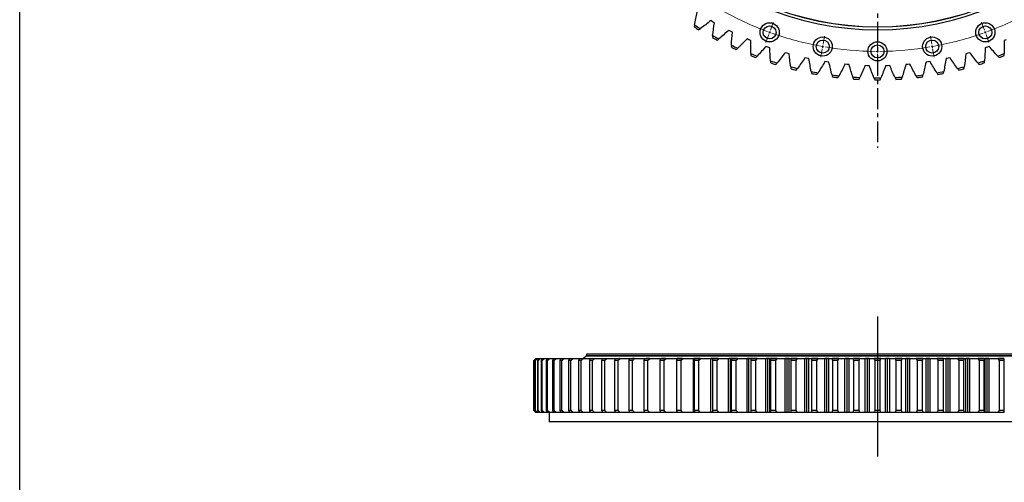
# Model space of a CAD drawing. Header units: millimetres. Extents: x -527 to 6920, y 16328 to 21890.
# Tile 4 of 12: x -527 to 1581, y 18964 to 19955. Entities that reach past the tile are written whole.
import ezdxf

# ---------------------------------------------------------------- set-up
doc = ezdxf.new("R2010")
doc.units = ezdxf.units.MM
doc.header["$LTSCALE"] = 20
doc.linetypes.add('CENTER', pattern=[10.16, 6.35, -1.27, 1.27, -1.27])

msp = doc.modelspace()

# ---------------------------------------------------------------- linework, layer by layer
at = {"linetype": 'CENTER', "ltscale": 0.35}
msp.add_line((1309.2, 21444.1), (1309.2, 19680.7), dxfattribs=at)
at = {"color": 7, "linetype": 'Continuous', "lineweight": 25}
for p, q in [((956.2, 19951), (952.3, 19953.2)), ((960.1, 19948.7), (956.2, 19951)), ((994.5, 19930.4), (990.5, 19932.4)), ((998.5, 19928.4), (994.5, 19930.4)), ((1034, 19912.2), (1029.9, 19914)), ((1038.1, 19910.5), (1034, 19912.2)), ((1584.4, 19912.2), (1580.3, 19910.5)), ((1074.5, 19896.5), (1070.3, 19898)), ((1078.8, 19895), (1074.5, 19896.5)), ((1116, 19883.3), (1111.7, 19884.6)), ((1120.3, 19882.1), (1116, 19883.3)), ((1502.4, 19883.3), (1498.1, 19882.1)), ((1506.7, 19884.6), (1502.4, 19883.3)), ((1543.9, 19896.5), (1539.6, 19895)), ((1548.1, 19898), (1543.9, 19896.5)), ((1158.2, 19872.7), (1153.8, 19873.7)), ((1162.5, 19871.8), (1158.2, 19872.7)), ((1200.9, 19864.7), (1196.5, 19865.4)), ((1205.3, 19864.1), (1200.9, 19864.7)), ((1244.1, 19859.4), (1239.6, 19859.8)), ((1248.5, 19859), (1244.1, 19859.4)), ((1374.3, 19859.4), (1369.9, 19859)), ((1378.8, 19859.8), (1374.3, 19859.4)), ((1417.5, 19864.7), (1413.1, 19864.1)), ((1421.9, 19865.4), (1417.5, 19864.7)), ((1460.2, 19872.7), (1455.9, 19871.8)), ((1464.6, 19873.7), (1460.2, 19872.7)), ((1287.5, 19856.7), (1283, 19856.9)), ((1291.9, 19856.6), (1287.5, 19856.7)), ((1330.9, 19856.7), (1326.5, 19856.6)), ((1335.4, 19856.9), (1330.9, 19856.7)), ((573.7, 19225.1), (573.4, 19225.1)), ((573.4, 19225.1), (573.4, 19118.1)), ((573.7, 19118.1), (573.7, 19225.1)), ((576.9, 19225.1), (575.8, 19225.1)), ((575.8, 19225.1), (575.8, 19118.1)), ((576.9, 19118.1), (576.9, 19225.1)), ((577.8, 19229.1), (577.4, 19229.1)), ((579.3, 19229.1), (577.8, 19229.1)), ((581, 19229.1), (579.7, 19229.1)), ((584.4, 19229.1), (581, 19229.1)), ((582.8, 19225.1), (581, 19225.1)), ((581, 19225.1), (581, 19118.1)), ((582.8, 19118.1), (582.8, 19225.1)), ((587, 19229.1), (584.8, 19229.1)), ((592.2, 19229.1), (587, 19229.1)), ((591.5, 19225.1), (589, 19225.1)), ((589, 19225.1), (589, 19118.1)), ((591.5, 19118.1), (591.5, 19225.1)), ((595.8, 19229.1), (592.6, 19229.1)), ((602.8, 19229.1), (595.8, 19229.1)), ((602.9, 19225.1), (599.7, 19225.1)), ((599.7, 19225.1), (599.7, 19118.1)), ((602.9, 19118.1), (602.9, 19225.1)), ((607.2, 19229.1), (603.1, 19229.1)), ((616, 19229.1), (607.2, 19229.1)), ((617, 19225.1), (613.1, 19225.1)), ((613.1, 19225.1), (613.1, 19118.1)), ((621.3, 19229.1), (616.4, 19229.1)), ((617, 19118.1), (617, 19225.1)), ((631.9, 19229.1), (621.3, 19229.1)), ((633.7, 19225.1), (629.2, 19225.1)), ((629.2, 19225.1), (629.2, 19118.1)), ((638, 19229.1), (632.2, 19229.1)), ((633.7, 19118.1), (633.7, 19225.1)), ((650.3, 19229.1), (638, 19229.1)), ((647.8, 19225.1), (647.8, 19118.1)), ((653, 19225.1), (647.8, 19225.1)), ((657.3, 19229.1), (650.7, 19229.1)), ((653, 19118.1), (653, 19225.1)), ((674.7, 19225.1), (668.9, 19225.1)), ((668.9, 19225.1), (668.9, 19118.1)), ((679, 19229.1), (671.6, 19229.1)), ((674.7, 19118.1), (674.7, 19225.1)), ((685.7, 19234.6), (679.7, 19229.2)), ((1932.7, 19234.6), (685.7, 19234.6)), ((686.2, 19239.1), (686.2, 19235.1)), ((1932.2, 19239.1), (686.2, 19239.1)), ((1932.2, 19235.1), (686.2, 19235.1)), ((686.2, 19229.2), (686.2, 19229.1)), ((692.5, 19225.1), (692.5, 19118.1)), ((698.9, 19225.1), (692.5, 19225.1)), ((693.2, 19235.1), (693.2, 19234.6)), ((703.1, 19229.1), (694.9, 19229.1)), ((698.9, 19118.1), (698.9, 19225.1)), ((725.4, 19225.1), (718.4, 19225.1)), ((718.4, 19225.1), (718.4, 19118.1)), ((729.6, 19229.1), (720.6, 19229.1)), ((725.4, 19118.1), (725.4, 19225.1)), ((746.5, 19225.1), (746.5, 19118.1)), ((754.1, 19225.1), (746.5, 19225.1)), ((758.2, 19229.1), (748.5, 19229.1)), ((754.1, 19118.1), (754.1, 19225.1)), ((757.7, 19229.2), (756.6, 19229.2)), ((776.8, 19225.1), (776.8, 19118.1)), ((784.9, 19225.1), (776.8, 19225.1)), ((788.9, 19229.1), (778.5, 19229.1)), ((788.4, 19229.2), (784.6, 19229.2)), ((784.9, 19118.1), (784.9, 19225.1)), ((817.7, 19225.1), (809.1, 19225.1)), ((809.1, 19225.1), (809.1, 19118.1)), ((821.6, 19229.1), (810.6, 19229.1)), ((821.1, 19229.2), (814.7, 19229.2)), ((817.7, 19118.1), (817.7, 19225.1)), ((843.3, 19225.1), (843.3, 19118.1)), ((852.3, 19225.1), (843.3, 19225.1)), ((856.1, 19229.1), (844.5, 19229.1)), ((855.7, 19229.2), (846.7, 19229.2)), ((852.3, 19118.1), (852.3, 19225.1)), ((888.7, 19225.1), (879.2, 19225.1)), ((879.2, 19225.1), (879.2, 19118.1)), ((892.4, 19229.1), (880.2, 19229.1)), ((880.2, 19228.9), (880.2, 19229.1)), ((880.2, 19229.1), (880.2, 19229.1)), ((892, 19229.2), (880.4, 19229.2)), ((888.7, 19118.1), (888.7, 19225.1)), ((915.5, 19114.1), (915.5, 19229.1)), ((917.5, 19229.1), (915.5, 19229.1)), ((929.8, 19229.2), (915.8, 19229.2)), ((926.7, 19225.1), (916.8, 19225.1)), ((916.8, 19225.1), (916.8, 19118.1)), ((930.2, 19229.1), (917.5, 19229.1)), ((926.7, 19118.1), (926.7, 19225.1)), ((952.3, 19114.1), (952.3, 19229.1)), ((956.2, 19229.1), (952.3, 19229.1)), ((969.1, 19229.2), (952.6, 19229.2)), ((966.1, 19225.1), (955.9, 19225.1)), ((955.9, 19225.1), (955.9, 19118.1)), ((956.3, 19229.1), (956.2, 19229.1)), ((969.5, 19229.1), (956.3, 19229.1)), ((966.1, 19118.1), (966.1, 19225.1)), ((990.5, 19114.1), (990.5, 19229.1)), ((994.5, 19229.1), (990.5, 19229.1)), ((1009.7, 19229.2), (990.8, 19229.2)), ((994.5, 19114.1), (994.5, 19229.1)), ((996.5, 19229.1), (994.5, 19229.1)), ((996.3, 19225.1), (996.3, 19118.1)), ((1006.9, 19225.1), (996.3, 19225.1)), ((1010, 19229.1), (996.5, 19229.1)), ((1006.9, 19118.1), (1006.9, 19225.1)), ((1029.9, 19114.1), (1029.9, 19229.1)), ((1034, 19229.1), (1029.9, 19229.1)), ((1037.5, 19229.2), (1030.1, 19229.2)), ((1034, 19114.1), (1034, 19229.1)), ((1037.6, 19229.1), (1034, 19229.1)), ((1037.8, 19229.1), (1037.8, 19114.1)), ((1051.7, 19229.1), (1037.8, 19229.1)), ((1037.9, 19225.1), (1037.9, 19118.1)), ((1048.8, 19225.1), (1037.9, 19225.1)), ((1051.3, 19229.2), (1038.2, 19229.2)), ((1048.8, 19118.1), (1048.8, 19225.1)), ((1070.3, 19114.1), (1070.3, 19229.1)), ((1074.5, 19229.1), (1070.3, 19229.1)), ((1078.4, 19229.2), (1070.6, 19229.2)), ((1074.5, 19114.1), (1074.5, 19229.1)), ((1078.8, 19229.1), (1074.5, 19229.1)), ((1078.8, 19114.1), (1078.8, 19229.1)), ((1094.4, 19229.1), (1080.2, 19229.1)), ((1094.1, 19229.2), (1080.5, 19229.2)), ((1091.6, 19225.1), (1080.5, 19225.1)), ((1080.5, 19225.1), (1080.5, 19118.1)), ((1091.6, 19118.1), (1091.6, 19225.1)), ((1111.7, 19114.1), (1111.7, 19229.1)), ((1116, 19229.1), (1111.7, 19229.1)), ((1119.9, 19229.2), (1112, 19229.2)), ((1116, 19114.1), (1116, 19229.1)), ((1120.3, 19229.1), (1116, 19229.1)), ((1120.3, 19114.1), (1120.3, 19229.1)), ((1137.9, 19229.1), (1123.4, 19229.1)), ((1137.5, 19229.2), (1123.8, 19229.2)), ((1135.3, 19225.1), (1124, 19225.1)), ((1124, 19225.1), (1124, 19118.1)), ((1135.3, 19118.1), (1135.3, 19225.1)), ((1153.8, 19114.1), (1153.8, 19229.1)), ((1158.2, 19229.1), (1153.8, 19229.1)), ((1162.2, 19229.2), (1154.1, 19229.2)), ((1158.2, 19114.1), (1158.2, 19229.1)), ((1162.5, 19229.1), (1158.2, 19229.1)), ((1162.5, 19114.1), (1162.5, 19229.1)), ((1182, 19229.1), (1167.4, 19229.1)), ((1181.7, 19229.2), (1167.7, 19229.2)), ((1168.2, 19225.1), (1168.2, 19118.1)), ((1179.7, 19225.1), (1168.2, 19225.1)), ((1179.7, 19118.1), (1179.7, 19225.1)), ((1196.5, 19114.1), (1196.5, 19229.1)), ((1200.9, 19229.1), (1196.5, 19229.1)), ((1205, 19229.2), (1196.8, 19229.2)), ((1200.9, 19114.1), (1200.9, 19229.1)), ((1205.3, 19229.1), (1200.9, 19229.1)), ((1205.3, 19114.1), (1205.3, 19229.1)), ((1226.6, 19229.1), (1211.9, 19229.1)), ((1226.3, 19229.2), (1212.2, 19229.2)), ((1224.5, 19225.1), (1213, 19225.1)), ((1213, 19225.1), (1213, 19118.1)), ((1224.5, 19118.1), (1224.5, 19225.1)), ((1239.6, 19114.1), (1239.6, 19229.1)), ((1244.1, 19229.1), (1239.6, 19229.1)), ((1248.2, 19229.2), (1239.9, 19229.2)), ((1244.1, 19114.1), (1244.1, 19229.1)), ((1248.5, 19229.1), (1244.1, 19229.1)), ((1248.5, 19114.1), (1248.5, 19229.1)), ((1271.6, 19229.1), (1256.7, 19229.1)), ((1271.2, 19229.2), (1257, 19229.2)), ((1269.7, 19225.1), (1258.1, 19225.1)), ((1258.1, 19225.1), (1258.1, 19118.1)), ((1269.7, 19118.1), (1269.7, 19225.1)), ((1283, 19114.1), (1283, 19229.1)), ((1287.5, 19229.1), (1283, 19229.1)), ((1291.6, 19229.2), (1283.3, 19229.2)), ((1287.5, 19114.1), (1287.5, 19229.1)), ((1291.9, 19229.1), (1287.5, 19229.1)), ((1291.9, 19114.1), (1291.9, 19229.1)), ((1316.6, 19229.1), (1301.7, 19229.1)), ((1316.3, 19229.2), (1302.1, 19229.2)), ((1315, 19225.1), (1303.4, 19225.1)), ((1303.4, 19225.1), (1303.4, 19118.1)), ((1315, 19118.1), (1315, 19225.1)), ((1326.5, 19114.1), (1326.5, 19229.1)), ((1330.9, 19229.1), (1326.5, 19229.1)), ((1335.1, 19229.2), (1326.8, 19229.2)), ((1330.9, 19114.1), (1330.9, 19229.1)), ((1335.4, 19229.1), (1330.9, 19229.1)), ((1335.4, 19114.1), (1335.4, 19229.1)), ((1361.7, 19229.1), (1346.8, 19229.1)), ((1361.4, 19229.2), (1347.2, 19229.2)), ((1348.7, 19225.1), (1348.7, 19118.1)), ((1360.3, 19225.1), (1348.7, 19225.1)), ((1360.3, 19118.1), (1360.3, 19225.1)), ((1369.9, 19114.1), (1369.9, 19229.1)), ((1374.3, 19229.1), (1369.9, 19229.1)), ((1378.5, 19229.2), (1370.2, 19229.2)), ((1374.3, 19114.1), (1374.3, 19229.1)), ((1378.8, 19229.1), (1374.3, 19229.1)), ((1378.8, 19114.1), (1378.8, 19229.1)), ((1406.5, 19229.1), (1391.8, 19229.1)), ((1406.2, 19229.2), (1392.1, 19229.2)), ((1393.9, 19225.1), (1393.9, 19118.1)), ((1405.4, 19225.1), (1393.9, 19225.1)), ((1405.4, 19118.1), (1405.4, 19225.1)), ((1413.1, 19114.1), (1413.1, 19229.1)), ((1417.5, 19229.1), (1413.1, 19229.1)), ((1421.6, 19229.2), (1413.4, 19229.2)), ((1417.5, 19114.1), (1417.5, 19229.1)), ((1421.9, 19229.1), (1417.5, 19229.1)), ((1421.9, 19114.1), (1421.9, 19229.1)), ((1451, 19229.1), (1436.4, 19229.1)), ((1450.7, 19229.2), (1436.7, 19229.2)), ((1438.7, 19225.1), (1438.7, 19118.1)), ((1450.2, 19225.1), (1438.7, 19225.1)), ((1450.2, 19118.1), (1450.2, 19225.1)), ((1455.9, 19114.1), (1455.9, 19229.1)), ((1460.2, 19229.1), (1455.9, 19229.1)), ((1464.3, 19229.2), (1456.2, 19229.2)), ((1460.2, 19114.1), (1460.2, 19229.1)), ((1464.6, 19229.1), (1460.2, 19229.1)), ((1464.6, 19114.1), (1464.6, 19229.1)), ((1495, 19229.1), (1480.5, 19229.1)), ((1494.7, 19229.2), (1480.9, 19229.2)), ((1483.1, 19225.1), (1483.1, 19118.1)), ((1494.4, 19225.1), (1483.1, 19225.1)), ((1494.4, 19118.1), (1494.4, 19225.1)), ((1498.1, 19114.1), (1498.1, 19229.1)), ((1502.4, 19229.1), (1498.1, 19229.1)), ((1506.4, 19229.2), (1498.5, 19229.2)), ((1502.4, 19114.1), (1502.4, 19229.1)), ((1506.7, 19229.1), (1502.4, 19229.1)), ((1506.7, 19114.1), (1506.7, 19229.1)), ((1538.2, 19229.1), (1524, 19229.1)), ((1537.9, 19229.2), (1524.4, 19229.2)), ((1526.8, 19225.1), (1526.8, 19118.1)), ((1537.9, 19225.1), (1526.8, 19225.1)), ((1537.9, 19118.1), (1537.9, 19225.1)), ((1539.6, 19114.1), (1539.6, 19229.1)), ((1543.9, 19229.1), (1539.6, 19229.1)), ((1547.8, 19229.2), (1540, 19229.2)), ((1543.9, 19114.1), (1543.9, 19229.1)), ((1548.1, 19229.1), (1543.9, 19229.1)), ((1548.1, 19114.1), (1548.1, 19229.1)), ((1580.6, 19229.1), (1566.7, 19229.1)), ((1580.3, 19229.2), (1567.1, 19229.2)), ((1569.6, 19225.1), (1569.6, 19118.1)), ((1580.5, 19225.1), (1569.6, 19225.1)), ((1580.5, 19118.1), (1580.5, 19225.1)), ((1580.6, 19114.1), (1580.6, 19229.1)), ((573.7, 19118.1), (573.4, 19118.1)), ((576.9, 19118.1), (575.8, 19118.1)), ((577.8, 19114.1), (577.4, 19114.1)), ((579.3, 19114.1), (577.8, 19114.1)), ((581, 19114.1), (579.7, 19114.1)), ((582.8, 19118.1), (581, 19118.1)), ((584.4, 19114.1), (581, 19114.1)), ((587, 19114.1), (584.8, 19114.1)), ((592.2, 19114.1), (587, 19114.1)), ((591.5, 19118.1), (589, 19118.1)), ((595.8, 19114.1), (592.6, 19114.1)), ((602.8, 19114.1), (595.8, 19114.1)), ((602.9, 19118.1), (599.7, 19118.1)), ((607.2, 19114.1), (603.1, 19114.1)), ((606.2, 19114.1), (606.2, 19094.1)), ((616, 19114.1), (607.2, 19114.1)), ((617, 19118.1), (613.1, 19118.1)), ((621.3, 19114.1), (616.4, 19114.1)), ((631.9, 19114.1), (621.3, 19114.1)), ((633.7, 19118.1), (629.2, 19118.1)), ((638, 19114.1), (632.2, 19114.1)), ((650.3, 19114.1), (638, 19114.1)), ((653, 19118.1), (647.8, 19118.1)), ((657.3, 19114.1), (650.7, 19114.1)), ((674.7, 19118.1), (668.9, 19118.1)), ((679, 19114.1), (671.6, 19114.1)), ((698.9, 19118.1), (692.5, 19118.1)), ((703.1, 19114.1), (694.9, 19114.1)), ((725.4, 19118.1), (718.4, 19118.1)), ((729.6, 19114.1), (720.6, 19114.1)), ((754.1, 19118.1), (746.5, 19118.1)), ((758.2, 19114.1), (748.5, 19114.1)), ((784.9, 19118.1), (776.8, 19118.1)), ((788.9, 19114.1), (778.5, 19114.1)), ((817.7, 19118.1), (809.1, 19118.1)), ((821.6, 19114.1), (810.6, 19114.1)), ((852.3, 19118.1), (843.3, 19118.1)), ((856.1, 19114.1), (844.5, 19114.1)), ((888.7, 19118.1), (879.2, 19118.1)), ((880.2, 19114.1), (880.2, 19114.3)), ((892.4, 19114.1), (880.2, 19114.1)), ((880.2, 19114.1), (880.2, 19114.1)), ((917.5, 19114.1), (915.5, 19114.1)), ((926.7, 19118.1), (916.8, 19118.1)), ((930.2, 19114.1), (917.5, 19114.1)), ((956.2, 19114.1), (952.3, 19114.1)), ((966.1, 19118.1), (955.9, 19118.1)), ((956.3, 19114.1), (956.2, 19114.1)), ((969.5, 19114.1), (956.3, 19114.1)), ((994.5, 19114.1), (990.5, 19114.1)), ((996.5, 19114.1), (994.5, 19114.1)), ((1006.9, 19118.1), (996.3, 19118.1)), ((1010, 19114.1), (996.5, 19114.1)), ((1034, 19114.1), (1029.9, 19114.1)), ((1037.7, 19114.1), (1034, 19114.1)), ((1051.7, 19114.1), (1037.8, 19114.1)), ((1048.8, 19118.1), (1037.9, 19118.1)), ((1074.5, 19114.1), (1070.3, 19114.1)), ((1078.8, 19114.1), (1074.5, 19114.1)), ((1094.4, 19114.1), (1080.2, 19114.1)), ((1091.6, 19118.1), (1080.5, 19118.1)), ((1116, 19114.1), (1111.7, 19114.1)), ((1120.3, 19114.1), (1116, 19114.1)), ((1137.9, 19114.1), (1123.4, 19114.1)), ((1135.3, 19118.1), (1124, 19118.1)), ((1158.2, 19114.1), (1153.8, 19114.1)), ((1162.5, 19114.1), (1158.2, 19114.1)), ((1182, 19114.1), (1167.4, 19114.1)), ((1179.7, 19118.1), (1168.2, 19118.1)), ((1200.9, 19114.1), (1196.5, 19114.1)), ((1205.3, 19114.1), (1200.9, 19114.1)), ((1226.6, 19114.1), (1211.9, 19114.1)), ((1224.5, 19118.1), (1213, 19118.1)), ((1244.1, 19114.1), (1239.6, 19114.1)), ((1248.5, 19114.1), (1244.1, 19114.1)), ((1271.6, 19114.1), (1256.7, 19114.1)), ((1269.7, 19118.1), (1258.1, 19118.1)), ((1287.5, 19114.1), (1283, 19114.1)), ((1291.9, 19114.1), (1287.5, 19114.1)), ((1316.6, 19114.1), (1301.7, 19114.1)), ((1315, 19118.1), (1303.4, 19118.1)), ((1330.9, 19114.1), (1326.5, 19114.1)), ((1335.4, 19114.1), (1330.9, 19114.1)), ((1361.7, 19114.1), (1346.8, 19114.1)), ((1360.3, 19118.1), (1348.7, 19118.1)), ((1374.3, 19114.1), (1369.9, 19114.1)), ((1378.8, 19114.1), (1374.3, 19114.1)), ((1406.5, 19114.1), (1391.8, 19114.1)), ((1405.4, 19118.1), (1393.9, 19118.1)), ((1417.5, 19114.1), (1413.1, 19114.1)), ((1421.9, 19114.1), (1417.5, 19114.1)), ((1451, 19114.1), (1436.4, 19114.1)), ((1450.2, 19118.1), (1438.7, 19118.1)), ((1460.2, 19114.1), (1455.9, 19114.1)), ((1464.6, 19114.1), (1460.2, 19114.1)), ((1495, 19114.1), (1480.5, 19114.1)), ((1494.4, 19118.1), (1483.1, 19118.1)), ((1502.4, 19114.1), (1498.1, 19114.1)), ((1506.7, 19114.1), (1502.4, 19114.1)), ((1538.2, 19114.1), (1524, 19114.1)), ((1537.9, 19118.1), (1526.8, 19118.1)), ((1543.9, 19114.1), (1539.6, 19114.1)), ((1548.1, 19114.1), (1543.9, 19114.1)), ((1580.6, 19114.1), (1566.7, 19114.1)), ((1580.5, 19118.1), (1569.6, 19118.1)), ((2012.2, 19094.1), (606.2, 19094.1))]:
    msp.add_line(p, q, dxfattribs=at)
at = {"color": 0, "linetype": 'Continuous', "lineweight": 18}
for p, q in [((1080, 19932.8), (1086.2, 19949.7)), ((1538.4, 19932.8), (1532.2, 19949.7)), ((1076.6, 19923.4), (1070.5, 19906.5)), ((1078.3, 19928.1), (1077.5, 19925.8)), ((1078.3, 19928.1), (1079.2, 19930.5)), ((1192.9, 19902.6), (1196, 19920.3)), ((1425.5, 19902.6), (1422.4, 19920.3)), ((1540.1, 19928.1), (1539.2, 19930.5)), ((1540.1, 19928.1), (1540.9, 19925.8)), ((1541.8, 19923.4), (1547.9, 19906.5)), ((1192, 19897.7), (1192.4, 19900.1)), ((1309.2, 19892.4), (1309.2, 19910.4)), ((1426.4, 19897.7), (1426, 19900.1)), ((1191.1, 19892.7), (1188, 19875)), ((1192, 19897.7), (1191.6, 19895.2)), ((1309.2, 19887.4), (1309.2, 19889.9)), ((1309.2, 19887.4), (1309.2, 19884.9)), ((1309.2, 19882.4), (1309.2, 19864.4)), ((1426.4, 19897.7), (1426.8, 19895.2)), ((1427.3, 19892.7), (1430.4, 19875))]:
    msp.add_line(p, q, dxfattribs=at)
msp.add_line((1309.2, 19319.7), (1309.2, 19019.9))
at = {"color": 82, "linetype": 'Continuous', "lineweight": 25}
for p, q in [((956.2, 19227.6), (956.2, 19229.1)), ((956.2, 19114.1), (956.2, 19115.6))]:
    msp.add_line(p, q, dxfattribs=at)
msp.add_lwpolyline([(-527.2, 21890.3), (6920.1, 21890.3), (6920.1, 16328), (-527.2, 16328)], close=True)
at = {"color": 7, "linetype": 'Continuous', "lineweight": 25}
for centre, radius in [((1309.2, 20562.4), 629.5), ((1309.2, 20562.4), 623.5), ((1309.2, 20562.4), 623), ((1078.3, 19928.1), 20.5), ((1078.3, 19928.1), 14), ((1540.1, 19928.1), 20.5), ((1540.1, 19928.1), 14), ((1192, 19897.7), 20.5), ((1192, 19897.7), 14), ((1309.2, 19887.4), 20.5), ((1309.2, 19887.4), 14), ((1426.4, 19897.7), 20.5), ((1426.4, 19897.7), 14)]:
    msp.add_circle(centre, radius, dxfattribs=at)
at = {"color": 0, "linetype": 'Continuous', "lineweight": 18}
for start, end in [(240.4244, 249.5756), (290.4244, 299.5756), (249.7878, 250), (250, 250.2122), (250.4244, 259.5756), (280.4244, 289.5756), (289.7878, 290), (290, 290.2122), (259.7878, 260), (260, 260.2122), (260.4244, 269.5756), (269.7878, 270), (270, 270.2122), (270.4244, 279.5756), (279.7878, 280), (280, 280.2122)]:
    msp.add_arc((1309.2, 20562.4), 675, start, end, dxfattribs=at)
at = {"color": 7, "linetype": 'Continuous', "lineweight": 25}
for radius, start, end in [(732, 237.6524, 238.8182), (736, 237.7823, 238.6883), (732, 241.1818, 242.3476), (736, 241.3117, 242.2177), (732, 244.7112, 245.8771), (736, 244.8411, 245.7471), (732, 248.2406, 249.4065), (736, 248.3705, 249.2765), (732, 290.5935, 291.7594), (736, 290.7235, 291.6295), (732, 251.77, 252.9359), (736, 251.8999, 252.8059), (732, 287.0641, 288.23), (736, 287.1941, 288.1001), (732, 255.2994, 256.4653), (736, 255.4293, 256.3354), (732, 258.8288, 259.9947), (736, 258.9588, 259.8648), (732, 262.3582, 263.5241), (732, 276.4759, 277.6418), (732, 280.0053, 281.1712), (736, 280.1352, 281.0412), (732, 283.5347, 284.7006), (736, 283.6646, 284.5707), (736, 262.4882, 263.3942), (732, 265.8876, 267.0535), (736, 266.0176, 266.9236), (732, 269.4171, 270.5829), (736, 269.547, 270.453), (732, 272.9465, 274.1124), (736, 273.0764, 273.9824), (736, 276.6058, 277.5118)]:
    msp.add_arc((1309.2, 20562.4), radius, start, end, dxfattribs=at)
for points in [[(917.5, 19944), (919.1, 19953.2), (920.9, 19962.3), (923, 19971.4)], [(917.5, 19944), (917.3, 19942.6), (917, 19941.2), (916.8, 19939.7)], [(952.3, 19953.2), (945.1, 19947.4), (937.7, 19941.7), (930.2, 19936.2)], [(956.3, 19921.1), (957.4, 19930.3), (958.6, 19939.6), (960.1, 19948.7)], [(926.7, 19933.6), (927.9, 19934.5), (929, 19935.3), (930.2, 19936.2)], [(956.3, 19921.1), (956.2, 19919.6), (956, 19918.2), (955.9, 19916.8)], [(990.5, 19932.4), (983.6, 19926.1), (976.6, 19920), (969.5, 19914)], [(996.5, 19900.6), (997, 19909.9), (997.6, 19919.2), (998.5, 19928.4)], [(966.1, 19911.2), (967.3, 19912.2), (968.4, 19913.1), (969.5, 19914)], [(996.5, 19900.6), (996.4, 19899.1), (996.4, 19897.7), (996.3, 19896.2)], [(1029.9, 19914), (1023.4, 19907.3), (1016.8, 19900.7), (1010, 19894.3)], [(1037.8, 19882.6), (1037.7, 19891.9), (1037.8, 19901.2), (1038.1, 19910.5)], [(1580.3, 19910.5), (1580.6, 19901.2), (1580.7, 19891.9), (1580.6, 19882.6)], [(1006.9, 19891.4), (1007.9, 19892.3), (1009, 19893.3), (1010, 19894.3)], [(1037.8, 19882.6), (1037.9, 19881.1), (1037.9, 19879.7), (1037.9, 19878.2)], [(1070.3, 19898), (1064.3, 19890.9), (1058.1, 19884), (1051.7, 19877.2)], [(1080.2, 19867.1), (1079.5, 19876.4), (1079, 19885.7), (1078.8, 19895)], [(1111.7, 19884.6), (1106.1, 19877.1), (1100.3, 19869.8), (1094.4, 19862.6)], [(1123.4, 19854.4), (1122.2, 19863.6), (1121.1, 19872.9), (1120.3, 19882.1)], [(1498.1, 19882.1), (1497.3, 19872.9), (1496.2, 19863.6), (1495, 19854.4)], [(1524, 19862.6), (1518.1, 19869.8), (1512.3, 19877.1), (1506.7, 19884.6)], [(1539.6, 19895), (1539.4, 19885.7), (1538.9, 19876.4), (1538.2, 19867.1)], [(1566.7, 19877.2), (1560.3, 19884), (1554.1, 19890.9), (1548.1, 19898)], [(1580.5, 19878.2), (1580.5, 19879.7), (1580.5, 19881.1), (1580.6, 19882.6)], [(1048.8, 19874), (1049.8, 19875.1), (1050.7, 19876.1), (1051.7, 19877.2)], [(1080.2, 19867.1), (1080.3, 19865.7), (1080.4, 19864.3), (1080.5, 19862.8)], [(1091.6, 19859.3), (1092.6, 19860.4), (1093.5, 19861.5), (1094.4, 19862.6)], [(1153.8, 19873.7), (1148.7, 19865.9), (1143.4, 19858.3), (1137.9, 19850.7)], [(1167.4, 19844.3), (1165.6, 19853.4), (1163.9, 19862.6), (1162.5, 19871.8)], [(1196.5, 19865.4), (1191.8, 19857.4), (1187, 19849.4), (1182, 19841.5)], [(1211.9, 19836.9), (1209.5, 19845.9), (1207.3, 19855), (1205.3, 19864.1)], [(1239.6, 19859.8), (1235.5, 19851.5), (1231.1, 19843.2), (1226.6, 19835.1)], [(1256.7, 19832.3), (1253.8, 19841.1), (1251, 19850), (1248.5, 19859)], [(1369.9, 19859), (1367.4, 19850), (1364.6, 19841.1), (1361.7, 19832.3)], [(1391.8, 19835.1), (1387.2, 19843.2), (1382.9, 19851.5), (1378.8, 19859.8)], [(1413.1, 19864.1), (1411.1, 19855), (1408.9, 19845.9), (1406.5, 19836.9)], [(1436.4, 19841.5), (1431.4, 19849.4), (1426.6, 19857.4), (1421.9, 19865.4)], [(1455.9, 19871.8), (1454.5, 19862.6), (1452.8, 19853.4), (1451, 19844.3)], [(1480.5, 19850.7), (1475, 19858.3), (1469.7, 19865.9), (1464.6, 19873.7)], [(1524, 19862.6), (1524.9, 19861.5), (1525.8, 19860.4), (1526.8, 19859.3)], [(1537.9, 19862.8), (1538, 19864.3), (1538.1, 19865.7), (1538.2, 19867.1)], [(1566.7, 19877.2), (1567.7, 19876.1), (1568.6, 19875.1), (1569.6, 19874)], [(1123.4, 19854.4), (1123.6, 19852.9), (1123.8, 19851.5), (1124, 19850.1)], [(1135.3, 19847.2), (1136.2, 19848.4), (1137, 19849.6), (1137.9, 19850.7)], [(1167.4, 19844.3), (1167.7, 19842.9), (1167.9, 19841.4), (1168.2, 19840)], [(1179.7, 19837.9), (1180.5, 19839.1), (1181.2, 19840.3), (1182, 19841.5)], [(1211.9, 19836.9), (1212.2, 19835.5), (1212.6, 19834.1), (1213, 19832.7)], [(1283, 19856.9), (1279.4, 19848.3), (1275.6, 19839.8), (1271.6, 19831.4)], [(1301.7, 19830.4), (1298.3, 19839.1), (1295, 19847.8), (1291.9, 19856.6)], [(1326.5, 19856.6), (1323.4, 19847.8), (1320.1, 19839.1), (1316.6, 19830.4)], [(1346.8, 19831.4), (1342.8, 19839.8), (1339, 19848.3), (1335.4, 19856.9)], [(1405.4, 19832.7), (1405.8, 19834.1), (1406.2, 19835.5), (1406.5, 19836.9)], [(1436.4, 19841.5), (1437.1, 19840.3), (1437.9, 19839.1), (1438.7, 19837.9)], [(1450.2, 19840), (1450.4, 19841.4), (1450.7, 19842.9), (1451, 19844.3)], [(1480.5, 19850.7), (1481.4, 19849.6), (1482.2, 19848.4), (1483.1, 19847.2)], [(1494.4, 19850.1), (1494.6, 19851.5), (1494.8, 19852.9), (1495, 19854.4)], [(1224.5, 19831.3), (1225.2, 19832.6), (1225.9, 19833.8), (1226.6, 19835.1)], [(1256.7, 19832.3), (1257.2, 19830.9), (1257.6, 19829.6), (1258.1, 19828.2)], [(1269.7, 19827.5), (1270.3, 19828.8), (1271, 19830.1), (1271.6, 19831.4)], [(1301.7, 19830.4), (1302.3, 19829.1), (1302.8, 19827.8), (1303.4, 19826.4)], [(1315, 19826.4), (1315.6, 19827.8), (1316.1, 19829.1), (1316.6, 19830.4)], [(1346.8, 19831.4), (1347.4, 19830.1), (1348.1, 19828.8), (1348.7, 19827.5)], [(1360.3, 19828.2), (1360.8, 19829.6), (1361.2, 19830.9), (1361.7, 19832.3)], [(1391.8, 19835.1), (1392.5, 19833.8), (1393.2, 19832.6), (1393.9, 19831.3)], [(577.4, 19229.1), (576, 19227.7), (574.7, 19226.4), (573.4, 19225.1)], [(573.7, 19225.1), (575.1, 19226.4), (576.5, 19227.7), (577.8, 19229.1)], [(579.7, 19229.1), (578.4, 19227.7), (577.1, 19226.4), (575.8, 19225.1)], [(576.9, 19225.1), (578.3, 19226.4), (579.7, 19227.7), (581, 19229.1)], [(584.8, 19229.1), (583.5, 19227.7), (582.3, 19226.4), (581, 19225.1)], [(582.8, 19225.1), (584.2, 19226.4), (585.6, 19227.7), (587, 19229.1)], [(592.6, 19229.1), (591.4, 19227.7), (590.2, 19226.4), (589, 19225.1)], [(591.5, 19225.1), (592.9, 19226.4), (594.4, 19227.7), (595.8, 19229.1)], [(603.1, 19229.1), (602, 19227.7), (600.9, 19226.4), (599.7, 19225.1)], [(602.9, 19225.1), (604.3, 19226.4), (605.8, 19227.7), (607.2, 19229.1)], [(616.4, 19229.1), (615.3, 19227.7), (614.2, 19226.4), (613.1, 19225.1)], [(617, 19225.1), (618.4, 19226.4), (619.9, 19227.7), (621.3, 19229.1)], [(632.2, 19229.1), (631.2, 19227.7), (630.2, 19226.4), (629.2, 19225.1)], [(633.7, 19225.1), (635.1, 19226.4), (636.6, 19227.7), (638, 19229.1)], [(650.7, 19229.1), (649.7, 19227.7), (648.7, 19226.4), (647.8, 19225.1)], [(653, 19225.1), (654.4, 19226.4), (655.9, 19227.7), (657.3, 19229.1)], [(671.6, 19229.1), (670.7, 19227.7), (669.8, 19226.4), (668.9, 19225.1)], [(674.7, 19225.1), (676.2, 19226.4), (677.6, 19227.7), (679, 19229.1)], [(694.9, 19229.1), (694.1, 19227.7), (693.3, 19226.4), (692.5, 19225.1)], [(698.9, 19225.1), (700.3, 19226.4), (701.7, 19227.7), (703.1, 19229.1)], [(720.6, 19229.1), (719.8, 19227.7), (719.1, 19226.4), (718.4, 19225.1)], [(725.4, 19225.1), (726.8, 19226.4), (728.2, 19227.7), (729.6, 19229.1)], [(748.5, 19229.1), (747.8, 19227.7), (747.2, 19226.4), (746.5, 19225.1)], [(754.1, 19225.1), (755.4, 19226.4), (756.8, 19227.7), (758.2, 19229.1)], [(778.5, 19229.1), (777.9, 19227.7), (777.4, 19226.4), (776.8, 19225.1)], [(784.9, 19225.1), (786.2, 19226.4), (787.6, 19227.7), (788.9, 19229.1)], [(810.6, 19229.1), (810.1, 19227.7), (809.6, 19226.4), (809.1, 19225.1)], [(817.7, 19225.1), (819, 19226.4), (820.3, 19227.7), (821.6, 19229.1)], [(844.5, 19229.1), (844.1, 19227.7), (843.7, 19226.4), (843.3, 19225.1)], [(852.3, 19225.1), (853.6, 19226.4), (854.9, 19227.7), (856.1, 19229.1)], [(880.2, 19229.1), (872.3, 19229.1), (864.2, 19229.1), (856.1, 19229.1)], [(880.2, 19229.1), (879.9, 19227.7), (879.5, 19226.4), (879.2, 19225.1)], [(888.7, 19225.1), (889.9, 19226.4), (891.2, 19227.7), (892.4, 19229.1)], [(915.5, 19229.1), (907.9, 19229.1), (900.2, 19229.1), (892.4, 19229.1)], [(917.5, 19229.1), (917.3, 19227.7), (917, 19226.4), (916.8, 19225.1)], [(926.7, 19225.1), (927.9, 19226.4), (929, 19227.7), (930.2, 19229.1)], [(952.3, 19229.1), (945.1, 19229.1), (937.7, 19229.1), (930.2, 19229.1)], [(956.3, 19229.1), (956.2, 19227.7), (956, 19226.4), (955.9, 19225.1)], [(966.1, 19225.1), (967.3, 19226.4), (968.4, 19227.7), (969.5, 19229.1)], [(990.5, 19229.1), (983.6, 19229.1), (976.6, 19229.1), (969.5, 19229.1)], [(996.5, 19229.1), (996.4, 19227.7), (996.4, 19226.4), (996.3, 19225.1)], [(1006.9, 19225.1), (1007.9, 19226.4), (1009, 19227.7), (1010, 19229.1)], [(1029.9, 19229.1), (1023.4, 19229.1), (1016.8, 19229.1), (1010, 19229.1)], [(1037.8, 19229.1), (1037.9, 19227.7), (1037.9, 19226.4), (1037.9, 19225.1)], [(1048.8, 19225.1), (1049.8, 19226.4), (1050.7, 19227.7), (1051.7, 19229.1)], [(1070.3, 19229.1), (1064.3, 19229.1), (1058.1, 19229.1), (1051.7, 19229.1)], [(1080.2, 19229.1), (1079.5, 19229.1), (1079, 19229.1), (1078.8, 19229.1)], [(1080.2, 19229.1), (1080.3, 19227.7), (1080.4, 19226.4), (1080.5, 19225.1)], [(1091.6, 19225.1), (1092.6, 19226.4), (1093.5, 19227.7), (1094.4, 19229.1)], [(1111.7, 19229.1), (1106.1, 19229.1), (1100.3, 19229.1), (1094.4, 19229.1)], [(1123.4, 19229.1), (1122.2, 19229.1), (1121.1, 19229.1), (1120.3, 19229.1)], [(1123.4, 19229.1), (1123.6, 19227.7), (1123.8, 19226.4), (1124, 19225.1)], [(1135.3, 19225.1), (1136.2, 19226.4), (1137, 19227.7), (1137.9, 19229.1)], [(1153.8, 19229.1), (1148.7, 19229.1), (1143.4, 19229.1), (1137.9, 19229.1)], [(1167.4, 19229.1), (1165.6, 19229.1), (1163.9, 19229.1), (1162.5, 19229.1)], [(1167.4, 19229.1), (1167.7, 19227.7), (1167.9, 19226.4), (1168.2, 19225.1)], [(1179.7, 19225.1), (1180.5, 19226.4), (1181.2, 19227.7), (1182, 19229.1)], [(1196.5, 19229.1), (1191.8, 19229.1), (1187, 19229.1), (1182, 19229.1)], [(1211.9, 19229.1), (1209.5, 19229.1), (1207.3, 19229.1), (1205.3, 19229.1)], [(1211.9, 19229.1), (1212.2, 19227.7), (1212.6, 19226.4), (1213, 19225.1)], [(1224.5, 19225.1), (1225.2, 19226.4), (1225.9, 19227.7), (1226.6, 19229.1)], [(1239.6, 19229.1), (1235.5, 19229.1), (1231.1, 19229.1), (1226.6, 19229.1)], [(1256.7, 19229.1), (1253.8, 19229.1), (1251, 19229.1), (1248.5, 19229.1)], [(1256.7, 19229.1), (1257.2, 19227.7), (1257.6, 19226.4), (1258.1, 19225.1)], [(1269.7, 19225.1), (1270.3, 19226.4), (1271, 19227.7), (1271.6, 19229.1)], [(1283, 19229.1), (1279.4, 19229.1), (1275.6, 19229.1), (1271.6, 19229.1)], [(1301.7, 19229.1), (1298.3, 19229.1), (1295, 19229.1), (1291.9, 19229.1)], [(1301.7, 19229.1), (1302.3, 19227.7), (1302.8, 19226.4), (1303.4, 19225.1)], [(1315, 19225.1), (1315.6, 19226.4), (1316.1, 19227.7), (1316.6, 19229.1)], [(1326.5, 19229.1), (1323.4, 19229.1), (1320.1, 19229.1), (1316.6, 19229.1)], [(1346.8, 19229.1), (1342.8, 19229.1), (1339, 19229.1), (1335.4, 19229.1)], [(1346.8, 19229.1), (1347.4, 19227.7), (1348.1, 19226.4), (1348.7, 19225.1)], [(1360.3, 19225.1), (1360.8, 19226.4), (1361.2, 19227.7), (1361.7, 19229.1)], [(1369.9, 19229.1), (1367.4, 19229.1), (1364.6, 19229.1), (1361.7, 19229.1)], [(1391.8, 19229.1), (1387.2, 19229.1), (1382.9, 19229.1), (1378.8, 19229.1)], [(1391.8, 19229.1), (1392.5, 19227.7), (1393.2, 19226.4), (1393.9, 19225.1)], [(1405.4, 19225.1), (1405.8, 19226.4), (1406.2, 19227.7), (1406.5, 19229.1)], [(1413.1, 19229.1), (1411.1, 19229.1), (1408.9, 19229.1), (1406.5, 19229.1)], [(1436.4, 19229.1), (1431.4, 19229.1), (1426.6, 19229.1), (1421.9, 19229.1)], [(1436.4, 19229.1), (1437.1, 19227.7), (1437.9, 19226.4), (1438.7, 19225.1)], [(1450.2, 19225.1), (1450.4, 19226.4), (1450.7, 19227.7), (1451, 19229.1)], [(1455.9, 19229.1), (1454.5, 19229.1), (1452.8, 19229.1), (1451, 19229.1)], [(1480.5, 19229.1), (1475, 19229.1), (1469.7, 19229.1), (1464.6, 19229.1)], [(1480.5, 19229.1), (1481.4, 19227.7), (1482.2, 19226.4), (1483.1, 19225.1)], [(1494.4, 19225.1), (1494.6, 19226.4), (1494.8, 19227.7), (1495, 19229.1)], [(1498.1, 19229.1), (1497.3, 19229.1), (1496.2, 19229.1), (1495, 19229.1)], [(1524, 19229.1), (1518.1, 19229.1), (1512.3, 19229.1), (1506.7, 19229.1)], [(1524, 19229.1), (1524.9, 19227.7), (1525.8, 19226.4), (1526.8, 19225.1)], [(1537.9, 19225.1), (1538, 19226.4), (1538.1, 19227.7), (1538.2, 19229.1)], [(1539.6, 19229.1), (1539.4, 19229.1), (1538.9, 19229.1), (1538.2, 19229.1)], [(1566.7, 19229.1), (1560.3, 19229.1), (1554.1, 19229.1), (1548.1, 19229.1)], [(1566.7, 19229.1), (1567.7, 19227.7), (1568.6, 19226.4), (1569.6, 19225.1)], [(1580.5, 19225.1), (1580.5, 19226.4), (1580.5, 19227.7), (1580.6, 19229.1)], [(573.4, 19118.1), (574.7, 19116.7), (576, 19115.4), (577.4, 19114.1)], [(577.8, 19114.1), (576.5, 19115.4), (575.1, 19116.7), (573.7, 19118.1)], [(575.8, 19118.1), (577.1, 19116.7), (578.4, 19115.4), (579.7, 19114.1)], [(581, 19114.1), (579.7, 19115.4), (578.3, 19116.7), (576.9, 19118.1)], [(581, 19118.1), (582.3, 19116.7), (583.5, 19115.4), (584.8, 19114.1)], [(587, 19114.1), (585.6, 19115.4), (584.2, 19116.7), (582.8, 19118.1)], [(589, 19118.1), (590.2, 19116.7), (591.4, 19115.4), (592.6, 19114.1)], [(595.8, 19114.1), (594.4, 19115.4), (592.9, 19116.7), (591.5, 19118.1)], [(599.7, 19118.1), (600.9, 19116.7), (602, 19115.4), (603.1, 19114.1)], [(607.2, 19114.1), (605.8, 19115.4), (604.3, 19116.7), (602.9, 19118.1)], [(613.1, 19118.1), (614.2, 19116.7), (615.3, 19115.4), (616.4, 19114.1)], [(621.3, 19114.1), (619.9, 19115.4), (618.4, 19116.7), (617, 19118.1)], [(629.2, 19118.1), (630.2, 19116.7), (631.2, 19115.4), (632.2, 19114.1)], [(638, 19114.1), (636.6, 19115.4), (635.1, 19116.7), (633.7, 19118.1)], [(647.8, 19118.1), (648.7, 19116.7), (649.7, 19115.4), (650.7, 19114.1)], [(657.3, 19114.1), (655.9, 19115.4), (654.4, 19116.7), (653, 19118.1)], [(668.9, 19118.1), (669.8, 19116.7), (670.7, 19115.4), (671.6, 19114.1)], [(679, 19114.1), (677.6, 19115.4), (676.2, 19116.7), (674.7, 19118.1)], [(692.5, 19118.1), (693.3, 19116.7), (694.1, 19115.4), (694.9, 19114.1)], [(703.1, 19114.1), (701.7, 19115.4), (700.3, 19116.7), (698.9, 19118.1)], [(718.4, 19118.1), (719.1, 19116.7), (719.8, 19115.4), (720.6, 19114.1)], [(729.6, 19114.1), (728.2, 19115.4), (726.8, 19116.7), (725.4, 19118.1)], [(746.5, 19118.1), (747.2, 19116.7), (747.8, 19115.4), (748.5, 19114.1)], [(758.2, 19114.1), (756.8, 19115.4), (755.4, 19116.7), (754.1, 19118.1)], [(776.8, 19118.1), (777.4, 19116.7), (777.9, 19115.4), (778.5, 19114.1)], [(788.9, 19114.1), (787.6, 19115.4), (786.2, 19116.7), (784.9, 19118.1)], [(809.1, 19118.1), (809.6, 19116.7), (810.1, 19115.4), (810.6, 19114.1)], [(821.6, 19114.1), (820.3, 19115.4), (819, 19116.7), (817.7, 19118.1)], [(843.3, 19118.1), (843.7, 19116.7), (844.1, 19115.4), (844.5, 19114.1)], [(856.1, 19114.1), (854.9, 19115.4), (853.6, 19116.7), (852.3, 19118.1)], [(880.2, 19114.1), (872.3, 19114.1), (864.2, 19114.1), (856.1, 19114.1)], [(879.2, 19118.1), (879.5, 19116.7), (879.9, 19115.4), (880.2, 19114.1)], [(892.4, 19114.1), (891.2, 19115.4), (889.9, 19116.7), (888.7, 19118.1)], [(915.5, 19114.1), (907.9, 19114.1), (900.2, 19114.1), (892.4, 19114.1)], [(916.8, 19118.1), (917, 19116.7), (917.3, 19115.4), (917.5, 19114.1)], [(930.2, 19114.1), (929, 19115.4), (927.9, 19116.7), (926.7, 19118.1)], [(952.3, 19114.1), (945.1, 19114.1), (937.7, 19114.1), (930.2, 19114.1)], [(955.9, 19118.1), (956, 19116.7), (956.2, 19115.4), (956.3, 19114.1)], [(969.5, 19114.1), (968.4, 19115.4), (967.3, 19116.7), (966.1, 19118.1)], [(990.5, 19114.1), (983.6, 19114.1), (976.6, 19114.1), (969.5, 19114.1)], [(996.3, 19118.1), (996.4, 19116.7), (996.4, 19115.4), (996.5, 19114.1)], [(1010, 19114.1), (1009, 19115.4), (1007.9, 19116.7), (1006.9, 19118.1)], [(1029.9, 19114.1), (1023.4, 19114.1), (1016.8, 19114.1), (1010, 19114.1)], [(1037.9, 19118.1), (1037.9, 19116.7), (1037.9, 19115.4), (1037.8, 19114.1)], [(1051.7, 19114.1), (1050.7, 19115.4), (1049.8, 19116.7), (1048.8, 19118.1)], [(1070.3, 19114.1), (1064.3, 19114.1), (1058.1, 19114.1), (1051.7, 19114.1)], [(1080.2, 19114.1), (1079.5, 19114.1), (1079, 19114.1), (1078.8, 19114.1)], [(1080.5, 19118.1), (1080.4, 19116.7), (1080.3, 19115.4), (1080.2, 19114.1)], [(1094.4, 19114.1), (1093.5, 19115.4), (1092.6, 19116.7), (1091.6, 19118.1)], [(1111.7, 19114.1), (1106.1, 19114.1), (1100.3, 19114.1), (1094.4, 19114.1)], [(1123.4, 19114.1), (1122.2, 19114.1), (1121.1, 19114.1), (1120.3, 19114.1)], [(1124, 19118.1), (1123.8, 19116.7), (1123.6, 19115.4), (1123.4, 19114.1)], [(1137.9, 19114.1), (1137, 19115.4), (1136.2, 19116.7), (1135.3, 19118.1)], [(1153.8, 19114.1), (1148.7, 19114.1), (1143.4, 19114.1), (1137.9, 19114.1)], [(1167.4, 19114.1), (1165.6, 19114.1), (1163.9, 19114.1), (1162.5, 19114.1)], [(1168.2, 19118.1), (1167.9, 19116.7), (1167.7, 19115.4), (1167.4, 19114.1)], [(1182, 19114.1), (1181.2, 19115.4), (1180.5, 19116.7), (1179.7, 19118.1)], [(1196.5, 19114.1), (1191.8, 19114.1), (1187, 19114.1), (1182, 19114.1)], [(1211.9, 19114.1), (1209.5, 19114.1), (1207.3, 19114.1), (1205.3, 19114.1)], [(1213, 19118.1), (1212.6, 19116.7), (1212.2, 19115.4), (1211.9, 19114.1)], [(1226.6, 19114.1), (1225.9, 19115.4), (1225.2, 19116.7), (1224.5, 19118.1)], [(1239.6, 19114.1), (1235.5, 19114.1), (1231.1, 19114.1), (1226.6, 19114.1)], [(1256.7, 19114.1), (1253.8, 19114.1), (1251, 19114.1), (1248.5, 19114.1)], [(1258.1, 19118.1), (1257.6, 19116.7), (1257.2, 19115.4), (1256.7, 19114.1)], [(1271.6, 19114.1), (1271, 19115.4), (1270.3, 19116.7), (1269.7, 19118.1)], [(1283, 19114.1), (1279.4, 19114.1), (1275.6, 19114.1), (1271.6, 19114.1)], [(1301.7, 19114.1), (1298.3, 19114.1), (1295, 19114.1), (1291.9, 19114.1)], [(1303.4, 19118.1), (1302.8, 19116.7), (1302.3, 19115.4), (1301.7, 19114.1)], [(1316.6, 19114.1), (1316.1, 19115.4), (1315.6, 19116.7), (1315, 19118.1)], [(1326.5, 19114.1), (1323.4, 19114.1), (1320.1, 19114.1), (1316.6, 19114.1)], [(1346.8, 19114.1), (1342.8, 19114.1), (1339, 19114.1), (1335.4, 19114.1)], [(1348.7, 19118.1), (1348.1, 19116.7), (1347.4, 19115.4), (1346.8, 19114.1)], [(1361.7, 19114.1), (1361.2, 19115.4), (1360.8, 19116.7), (1360.3, 19118.1)], [(1369.9, 19114.1), (1367.4, 19114.1), (1364.6, 19114.1), (1361.7, 19114.1)], [(1391.8, 19114.1), (1387.2, 19114.1), (1382.9, 19114.1), (1378.8, 19114.1)], [(1393.9, 19118.1), (1393.2, 19116.7), (1392.5, 19115.4), (1391.8, 19114.1)], [(1406.5, 19114.1), (1406.2, 19115.4), (1405.8, 19116.7), (1405.4, 19118.1)], [(1413.1, 19114.1), (1411.1, 19114.1), (1408.9, 19114.1), (1406.5, 19114.1)], [(1436.4, 19114.1), (1431.4, 19114.1), (1426.6, 19114.1), (1421.9, 19114.1)], [(1438.7, 19118.1), (1437.9, 19116.7), (1437.1, 19115.4), (1436.4, 19114.1)], [(1451, 19114.1), (1450.7, 19115.4), (1450.4, 19116.7), (1450.2, 19118.1)], [(1455.9, 19114.1), (1454.5, 19114.1), (1452.8, 19114.1), (1451, 19114.1)], [(1480.5, 19114.1), (1475, 19114.1), (1469.7, 19114.1), (1464.6, 19114.1)], [(1483.1, 19118.1), (1482.2, 19116.7), (1481.4, 19115.4), (1480.5, 19114.1)], [(1495, 19114.1), (1494.8, 19115.4), (1494.6, 19116.7), (1494.4, 19118.1)], [(1498.1, 19114.1), (1497.3, 19114.1), (1496.2, 19114.1), (1495, 19114.1)], [(1524, 19114.1), (1518.1, 19114.1), (1512.3, 19114.1), (1506.7, 19114.1)], [(1526.8, 19118.1), (1525.8, 19116.7), (1524.9, 19115.4), (1524, 19114.1)], [(1538.2, 19114.1), (1538.1, 19115.4), (1538, 19116.7), (1537.9, 19118.1)], [(1539.6, 19114.1), (1539.4, 19114.1), (1538.9, 19114.1), (1538.2, 19114.1)], [(1566.7, 19114.1), (1560.3, 19114.1), (1554.1, 19114.1), (1548.1, 19114.1)], [(1569.6, 19118.1), (1568.6, 19116.7), (1567.7, 19115.4), (1566.7, 19114.1)], [(1580.6, 19114.1), (1580.5, 19115.4), (1580.5, 19116.7), (1580.5, 19118.1)]]:
    msp.add_open_spline(points, degree=3, dxfattribs=at)
for points, knots in [([(671.2, 19229.1), (670.7, 19229.1), (666, 19229.1), (661.4, 19229.1), (657.3, 19229.1)], [0, 0, 0, 0, 0.121464, 1, 1, 1, 1]), ([(694.6, 19229.1), (693.4, 19229.1), (688.3, 19229.1), (683.1, 19229.1), (679, 19229.1)], [0, 0, 0, 0, 0.218773, 1, 1, 1, 1]), ([(720.2, 19229.1), (718.5, 19229.1), (712.9, 19229.1), (707.2, 19229.1), (703.1, 19229.1)], [0, 0, 0, 0, 0.298158, 1, 1, 1, 1]), ([(748.1, 19229.1), (745.9, 19229.1), (739.7, 19229.1), (733.5, 19229.1), (729.6, 19229.1)], [0, 0, 0, 0, 0.364616, 1, 1, 1, 1]), ([(778.2, 19229.1), (775.4, 19229.1), (768.8, 19229.1), (762.1, 19229.1), (758.2, 19229.1)], [0, 0, 0, 0, 0.421467, 1, 1, 1, 1]), ([(810.2, 19229.1), (806.9, 19229.1), (799.8, 19229.1), (792.7, 19229.1), (788.9, 19229.1)], [0, 0, 0, 0, 0.471006, 1, 1, 1, 1]), ([(844.2, 19229.1), (840.3, 19229.1), (832.9, 19229.1), (825.3, 19229.1), (821.6, 19229.1)], [0, 0, 0, 0, 0.514874, 1, 1, 1, 1]), ([(671.2, 19114.1), (670.7, 19114.1), (666, 19114.1), (661.4, 19114.1), (657.3, 19114.1)], [0, 0, 0, 0, 0.121464, 1, 1, 1, 1]), ([(694.6, 19114.1), (693.4, 19114.1), (688.3, 19114.1), (683.1, 19114.1), (679, 19114.1)], [0, 0, 0, 0, 0.218773, 1, 1, 1, 1]), ([(720.2, 19114.1), (718.5, 19114.1), (712.9, 19114.1), (707.2, 19114.1), (703.1, 19114.1)], [0, 0, 0, 0, 0.298158, 1, 1, 1, 1]), ([(748.1, 19114.1), (745.9, 19114.1), (739.7, 19114.1), (733.5, 19114.1), (729.6, 19114.1)], [0, 0, 0, 0, 0.364616, 1, 1, 1, 1]), ([(778.2, 19114.1), (775.4, 19114.1), (768.8, 19114.1), (762.1, 19114.1), (758.2, 19114.1)], [0, 0, 0, 0, 0.4214669, 1, 1, 1, 1]), ([(810.2, 19114.1), (806.9, 19114.1), (799.8, 19114.1), (792.7, 19114.1), (788.9, 19114.1)], [0, 0, 0, 0, 0.471006, 1, 1, 1, 1]), ([(844.2, 19114.1), (840.3, 19114.1), (832.9, 19114.1), (825.3, 19114.1), (821.6, 19114.1)], [0, 0, 0, 0, 0.514874, 1, 1, 1, 1])]:
    msp.add_open_spline(points, degree=3, knots=knots, dxfattribs=at)

doc.saveas('drawing.dxf')
